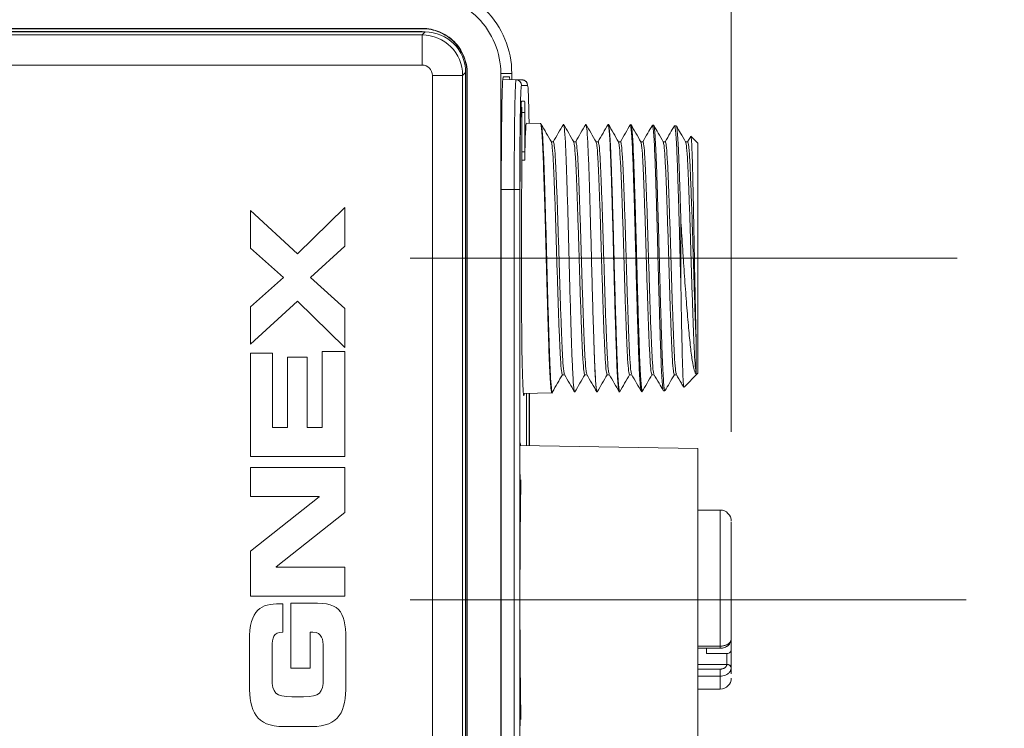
# Model space of a CAD drawing. Header units: millimetres. Extents: x 10 to 272, y 8 to 208.
# Tile 16 of 25: x 83 to 105, y 172 to 188. Entities that reach past the tile are written whole.
import ezdxf

# ---------------------------------------------------------------- set-up
doc = ezdxf.new("R2010")
doc.units = ezdxf.units.MM
doc.linetypes.add('CENTERX2', pattern=[20.32, 12.7, -2.54, 2.54, -2.54])
doc.styles.add('SLDTEXTSTYLE1', font='TXT', dxfattribs={"width": 0.605})
doc.dimstyles.new('SLDDIMSTYLE1', dxfattribs={"dimtxt": 2.054655, "dimasz": 3, "dimexe": 0, "dimexo": 0.0625, "dimgap": 0.513664, "dimtad": 0, "dimtih": 1, "dimtoh": 1, "dimlfac": 2, "dimrnd": 1e-09, "dimzin": 12, "dimdsep": 46, "dimtxsty": 'SLDTEXTSTYLE1', "dimsah": 1, "dimcen": 0.09, "dimadec": 0, "dimazin": 3, "dimtfac": 1, "dimtofl": 0, "dimtmove": 0, "dimatfit": 3, "dimfxl": 1, "dimfrac": 2, "dimtolj": 1, "dimtzin": 12, "dimarcsym": 0})
doc.dimstyles.new('SLDDIMSTYLE2', dxfattribs={"dimtxt": 2.054655, "dimasz": 3, "dimexe": 0, "dimexo": 0.0625, "dimgap": 0.513664, "dimtad": 0, "dimtih": 1, "dimtoh": 1, "dimlfac": 2, "dimrnd": 1e-09, "dimzin": 12, "dimdsep": 46, "dimtxsty": 'SLDTEXTSTYLE1', "dimsah": 1, "dimcen": 0.09, "dimadec": 0, "dimazin": 3, "dimtfac": 1, "dimtmove": 0, "dimatfit": 0, "dimfxl": 1, "dimfrac": 2, "dimtolj": 1, "dimtzin": 12, "dimarcsym": 0})

# ---------------------------------------------------------------- blocks, each defined once
blk = doc.blocks.new('*D20')
at = {"color": 7, "linetype": 'Continuous', "lineweight": 0}
for p, q in [((56.757, 186.538), (56.757, 200.659)), ((78.311, 200.737), (77.841, 200.737)), ((77.841, 200.737), (77.841, 197.582)), ((84.975, 200.737), (85.445, 200.737)), ((85.445, 200.737), (85.445, 197.582)), ((99.16, 178.913), (99.16, 200.659)), ((56.757, 199.159), (69.649, 199.159)), ((99.16, 199.159), (86.268, 199.159)), ((77.841, 197.582), (78.311, 197.582)), ((85.445, 197.582), (84.975, 197.582))]:
    blk.add_line(p, q, dxfattribs=at)
for points in [[(56.757, 199.159), (59.757, 198.651), (59.757, 199.667)], [(99.16, 199.159), (96.16, 199.667), (96.16, 198.651)]]:
    blk.add_solid(points, dxfattribs=at)
at = {"color": 7, "linetype": 'Continuous', "lineweight": 0, "char_height": 2.1167, "attachment_point": 1, "style": 'SLDTEXTSTYLE1'}
for s, insert in [('84.8', (70.119, 200.31, -17.7)), ('3.34', (78.899, 200.31, -17.7))]:
    blk.add_mtext(s, dxfattribs=dict(at, insert=insert))
blk = doc.blocks.new('*D21')
at = {"color": 7, "linetype": 'Continuous', "lineweight": 0}
for p, q in [((109.169, 167.537), (109.169, 173.537)), ((106.41, 167.537), (110.669, 167.537)), ((110.306, 166.052), (109.835, 166.052)), ((109.835, 166.052), (109.835, 162.897)), ((115.401, 166.052), (115.872, 166.052)), ((115.872, 166.052), (115.872, 162.897)), ((109.835, 162.897), (110.306, 162.897)), ((115.872, 162.897), (115.401, 162.897)), ((94.257, 161.412), (110.669, 161.412)), ((109.169, 161.412), (109.169, 155.412))]:
    blk.add_line(p, q, dxfattribs=at)
for points in [[(109.169, 167.537), (109.677, 170.537), (108.661, 170.537)], [(109.169, 161.412), (108.661, 158.412), (109.677, 158.412)]]:
    blk.add_solid(points, dxfattribs=at)
at = {"color": 7, "linetype": 'Continuous', "lineweight": 0, "char_height": 2.1167, "attachment_point": 1, "style": 'SLDTEXTSTYLE1'}
for s, insert in [('12.3', (102.114, 165.625, -17.7)), ('.48', (110.894, 165.625, -17.7))]:
    blk.add_mtext(s, dxfattribs=dict(at, insert=insert))

msp = doc.modelspace()

# ---------------------------------------------------------------- linework, layer by layer
at = {"color": 7, "linetype": 'Continuous', "lineweight": 15}
for p, q in [((60.9442, 187.8496), (92.1942, 187.8496)), ((61.0683, 187.8416), (92.3197, 187.8416)), ((92.257, 187.9178), (61.131, 187.9178)), ((92.257, 187.9112), (61.131, 187.9112)), ((92.2525, 187.7744), (92.3197, 187.8416)), ((92.257, 187.9112), (92.257, 187.9178)), ((61.1354, 187.7744), (92.2525, 187.7744)), ((92.2525, 187.7744), (92.2525, 187.0993)), ((92.2525, 187.0993), (73.4011, 187.0993)), ((93.159, 186.868), (92.4839, 186.868)), ((92.4839, 163.4563), (92.4839, 186.868)), ((93.2261, 186.9351), (93.159, 186.868)), ((93.159, 186.868), (93.159, 163.4563)), ((93.2261, 186.9351), (93.2261, 163.3892)), ((93.2558, 186.9125), (93.2623, 186.9125)), ((93.2558, 163.4118), (93.2558, 186.9125)), ((93.2623, 163.4118), (93.2623, 186.9125)), ((94.0123, 163.4118), (94.0123, 186.9125)), ((94.2567, 186.9125), (94.0123, 186.9125)), ((94.3518, 186.7711), (94.0567, 186.7762)), ((94.066, 186.8344), (94.203, 186.8368)), ((94.2567, 186.7727), (94.2567, 186.9125)), ((94.3518, 186.7711), (94.4884, 186.7687)), ((94.6112, 186.6437), (94.4746, 186.6461)), ((94.4745, 186.2893), (94.5436, 186.2905)), ((94.5436, 186.2905), (94.4747, 186.2905)), ((94.485, 186.1621), (94.485, 184.8831)), ((94.5479, 186.0406), (94.485, 186.0395)), ((94.5479, 185.1596), (94.5479, 186.0406)), ((94.9, 185.7984), (94.5828, 185.8039)), ((94.9152, 185.7748), (94.9019, 185.7979)), ((95.4119, 185.7777), (95.4087, 185.762)), ((95.9119, 185.7777), (95.9083, 185.7599)), ((96.4154, 185.772), (96.4088, 185.7721)), ((96.9204, 185.7631), (96.9037, 185.7634)), ((97.4254, 185.7543), (97.3987, 185.7548)), ((97.9306, 185.7455), (97.8939, 185.7462)), ((98.2528, 185.5053), (98.185, 185.388)), ((98.4098, 185.3554), (98.2592, 185.5114)), ((95.1869, 185.388), (95.1388, 185.388)), ((95.6869, 185.388), (95.6388, 185.388)), ((96.1869, 185.388), (96.1388, 185.388)), ((96.6869, 185.388), (96.6388, 185.388)), ((97.1869, 185.388), (97.1388, 185.388)), ((97.6869, 185.388), (97.6388, 185.388)), ((98.1869, 185.388), (98.1388, 185.388)), ((98.4098, 185.3554), (98.4098, 180.2189)), ((94.485, 185.16), (94.5479, 185.1596)), ((94.5466, 184.9781), (94.485, 184.9786)), ((94.0224, 165.9902), (94.0224, 184.3341)), ((94.3113, 184.3246), (94.0224, 184.3246)), ((94.3113, 184.3246), (94.4341, 184.3246)), ((94.3113, 165.9996), (94.3113, 184.3246)), ((94.4341, 184.3246), (94.4341, 165.9996)), ((94.4404, 184.3246), (94.4404, 178.0339)), ((90.5305, 183.9222), (89.4726, 182.8876)), ((90.5305, 183.0537), (90.5305, 183.9222)), ((88.4205, 183.8493), (88.4205, 183.0129)), ((89.4726, 182.8876), (88.4205, 183.8493)), ((98.0349, 182.1282), (98.0349, 183.589)), ((88.4205, 183.0129), (89.1579, 182.3571)), ((89.7641, 182.3571), (90.5305, 183.0537)), ((89.1579, 182.3571), (88.4205, 181.7014)), ((90.5305, 181.6606), (89.7641, 182.3571)), ((88.4205, 180.865), (89.4726, 181.8267)), ((88.4205, 181.7014), (88.4205, 180.865)), ((89.4726, 181.8267), (90.5305, 180.7921)), ((90.5305, 180.7921), (90.5305, 181.6606)), ((98.3784, 180.8539), (98.3784, 180.2021)), ((88.9101, 180.665), (88.4205, 180.665)), ((88.4205, 180.665), (88.4205, 178.3568)), ((88.9101, 179.0038), (88.9101, 180.665)), ((89.2482, 180.5776), (89.2482, 179.0038)), ((89.6854, 180.5776), (89.2482, 180.5776)), ((89.6854, 179.0038), (89.6854, 180.5776)), ((90.0234, 180.7029), (90.0234, 179.0038)), ((90.5305, 180.7029), (90.0234, 180.7029)), ((90.5305, 178.3568), (90.5305, 180.7029)), ((95.3869, 180.1863), (95.4349, 180.1863)), ((95.8869, 180.1863), (95.935, 180.1863)), ((96.3869, 180.1863), (96.435, 180.1863)), ((96.8869, 180.1863), (96.9349, 180.1863)), ((97.3869, 180.1863), (97.4349, 180.1863)), ((97.8869, 180.1863), (97.9349, 180.1863)), ((98.1071, 179.9054), (98.4098, 180.2189)), ((94.514, 179.7691), (95.1525, 179.7803)), ((94.5848, 179.7704), (94.5848, 178.6039)), ((94.6456, 178.6029), (94.6456, 179.7714)), ((94.6517, 178.6027), (94.6517, 179.7715)), ((95.1519, 179.7764), (95.1652, 179.7995)), ((95.6654, 179.8139), (95.6619, 179.7966)), ((96.1612, 179.7979), (96.1627, 179.7979)), ((96.1661, 179.8061), (96.1642, 179.7986)), ((96.6563, 179.8065), (96.6678, 179.8067)), ((97.1514, 179.8152), (97.173, 179.8156)), ((97.6463, 179.8238), (97.6781, 179.8244)), ((89.2482, 179.0038), (88.9101, 179.0038)), ((90.0234, 179.0038), (89.6854, 179.0038)), ((98.4098, 178.5371), (94.4404, 178.6064)), ((98.4098, 178.5371), (98.4098, 171.7871)), ((88.4205, 178.3568), (90.5305, 178.3568)), ((88.4205, 178.1141), (88.4205, 177.4671)), ((90.5305, 178.1141), (88.4205, 178.1141)), ((90.5305, 177.1116), (90.5305, 178.1141)), ((94.4447, 177.7838), (94.4588, 177.7838)), ((88.4205, 177.4671), (89.9535, 177.4671)), ((89.9535, 177.4613), (88.4205, 176.246)), ((89.9535, 177.4671), (89.9535, 177.4613)), ((88.9976, 175.8963), (90.5305, 177.1116)), ((98.9098, 177.1633), (98.4098, 177.1633)), ((98.9098, 174.1242), (98.9098, 177.1633)), ((88.4205, 176.246), (88.4205, 175.2434)), ((88.9976, 175.8904), (88.9976, 175.8963)), ((90.5305, 175.8904), (88.9976, 175.8904)), ((90.5305, 175.2434), (90.5305, 175.8904)), ((88.4205, 175.2434), (90.5305, 175.2434)), ((89.1404, 175.0692), (89.0734, 175.0692)), ((89.1404, 174.4339), (89.1404, 175.0692)), ((89.3182, 175.0809), (89.3182, 173.6295)), ((89.9186, 175.0809), (89.3182, 175.0809)), ((89.7553, 174.4339), (89.8165, 174.4339)), ((89.7553, 173.6295), (89.7553, 174.4339)), ((88.3972, 174.2328), (88.3972, 173.2594)), ((99.1593, 174.2718), (99.1598, 174.2856)), ((99.1598, 174.2539), (99.1598, 174.049)), ((88.9043, 173.4051), (88.9043, 174.1075)), ((90.0468, 174.0958), (90.0468, 173.4051)), ((90.5539, 173.2594), (90.5539, 174.0375)), ((98.4098, 174.1242), (98.9098, 174.1242)), ((98.4098, 174.0762), (98.9119, 174.0762)), ((98.6098, 173.9576), (98.6098, 174.0762)), ((98.6098, 173.9576), (99.0598, 173.9576)), ((99.0598, 173.9576), (99.0598, 173.7186)), ((89.3182, 173.6295), (89.7553, 173.6295)), ((99.0596, 173.7137), (98.4098, 173.7137)), ((98.9098, 173.6105), (98.4098, 173.6105)), ((99.1598, 173.5084), (99.1598, 173.6493)), ((98.9098, 173.4543), (98.4098, 173.4543)), ((98.9098, 173.1633), (98.9098, 173.4543)), ((98.4098, 173.1633), (98.9098, 173.1633)), ((89.6067, 172.9941), (89.3444, 172.9941)), ((94.4588, 172.5405), (94.4447, 172.5405)), ((89.1608, 172.3297), (89.7903, 172.3297))]:
    msp.add_line(p, q, dxfattribs=at)
at = {"color": 7, "linetype": 'CENTERX2', "lineweight": 0}
for p, q in [((104.2034, 182.7871), (91.9878, 182.7871)), ((104.4098, 175.1621), (91.9878, 175.1621))]:
    msp.add_line(p, q, dxfattribs=at)
at = {"color": 7, "linetype": 'Continuous', "lineweight": 15, "flags": 128}
msp.add_lwpolyline([(94.485, 184.8831), (94.4801, 184.5329), (94.4761, 184.1455), (94.4732, 183.729), (94.4713, 183.2924), (94.4706, 182.8451), (94.471, 182.3965), (94.4726, 181.9563), (94.4752, 181.5338), (94.4789, 181.138), (94.4836, 180.7774), (94.4892, 180.4598), (94.4955, 180.1918), (94.5024, 179.9792), (94.5097, 179.8265), (94.5174, 179.7371), (94.5253, 179.7127), (94.5331, 179.7539), (94.5346, 179.7695)], dxfattribs=at)
at = {"color": 7, "linetype": 'Continuous', "lineweight": 15}
for centre, radius, start, end in [((92.1942, 186.8496), 1, 82.71075, 90), ((94.3496, 186.6461), 0.125, 359.99551, 88.99535), ((94.4862, 186.6437), 0.125, 359.9955, 88.99624), ((94.3296, 178.6115), 0.1222, 357.53292, 24.48294), ((98.9098, 176.9133), 0.25, 0, 90), ((98.9098, 173.4133), 0.25, 270, 0)]:
    msp.add_arc(centre, radius, start, end, dxfattribs=at)
for centre, major_axis, ratio, start_param, end_param in [((92.3186, 186.934), (0.6421, 0.6421), 0.9987828, 0.7832394, 0.7847892), ((92.3186, 186.934), (0.6421, 0.6421), 0.9987828, 5.4983961, 7.0664247), ((92.2522, 186.8677), (0.6413, -0.6413), 0.9994045, 0.7860072, 2.3555855), ((92.2522, 186.8677), (0.1639, 0.1639), 0.9987828, 5.4983961, 7.0679745), ((94.066, 184.3341), (0, 2.5004), 0.0174497, 0.0003046, 1.5707963), ((94.203, 184.3365), (0, 2.5004), 0.0174604, 6.0576594, 6.2834903), ((94.4746, 184.3246), (0, 2.3215), 0.0174551, 0.0302523, 1.5707963), ((94.4746, 184.3246), (0, 2.3215), 0.0174551, 6.2828806, 6.3134376), ((94.6112, 184.3246), (0, 2.3191), 0.0174551, 5.4035545, 6.2828806), ((94.5436, 186.0404), (0, 0.25), 0.0174604, 4.7129983, 6.2831855), ((94.5828, 182.7871), (0, 3.0168), 0.0174551, 6.2828806, 7.0411418), ((94.4447, 178.0339), (0, 0.25), 0.0174497, 1.5707963, 3.1415927), ((94.4993, 175.1621), (0, 3.4433), 0.0174551, 0.6800522, 2.4615404), ((94.4447, 172.2904), (0, 0.25), 0.0174497, 0, 1.5707963)]:
    msp.add_ellipse(centre, major_axis=major_axis, ratio=ratio, start_param=start_param, end_param=end_param, dxfattribs=at)
for points, knots in [([(92.257, 188.9121), (92.5188, 188.9121), (92.7805, 188.8601), (93.2641, 188.6598), (93.4859, 188.5116), (93.8561, 188.1414), (94.0043, 187.9196), (94.2046, 187.4359), (94.2567, 187.1743), (94.2567, 186.9125)], [5.4979394, 5.4979394, 5.4979394, 5.4979394, 5.8905624, 5.8905624, 6.2831853, 6.2831853, 6.6758082, 6.6758082, 7.0684312, 7.0684312, 7.0684312, 7.0684312]), ([(94.0123, 186.9125), (94.0123, 187.1423), (93.9666, 187.372), (93.7908, 187.7965), (93.6607, 187.9912), (93.3358, 188.3162), (93.1411, 188.4462), (92.7165, 188.6221), (92.4868, 188.6678), (92.257, 188.6678)], [5.4979394, 5.4979394, 5.4979394, 5.4979394, 5.8905624, 5.8905624, 6.2831853, 6.2831853, 6.6758082, 6.6758082, 7.0684312, 7.0684312, 7.0684312, 7.0684312]), ([(92.257, 187.9178), (92.3897, 187.9178), (92.5216, 187.8911), (92.7633, 187.7908), (92.8754, 187.7159), (93.0144, 187.5769), (93.0567, 187.5251), (93.1296, 187.4158), (93.1606, 187.3582), (93.2362, 187.1756), (93.2623, 187.044), (93.2623, 186.9125)], [0, 0, 0, 0, 0.25, 0.25, 0.5, 0.5, 0.625, 0.625, 0.75, 0.75, 1, 1, 1, 1]), ([(93.2558, 186.9125), (93.2558, 187.0431), (93.2298, 187.1739), (93.1547, 187.3553), (93.1239, 187.4126), (93.0515, 187.5211), (93.0094, 187.5726), (92.8714, 187.7107), (92.76, 187.7851), (92.5199, 187.8847), (92.3889, 187.9112), (92.257, 187.9112)], [0, 0, 0, 0, 0.25, 0.25, 0.375, 0.375, 0.5, 0.5, 0.75, 0.75, 1, 1, 1, 1]), ([(94.3113, 184.3246), (94.3113, 184.4862), (94.3116, 184.6477), (94.3126, 184.9608), (94.3134, 185.1132), (94.3149, 185.3355), (94.3155, 185.4088), (94.3167, 185.5501), (94.3174, 185.6185), (94.3196, 185.817), (94.3213, 185.9409), (94.3251, 186.1689), (94.3271, 186.2699), (94.3315, 186.447), (94.3339, 186.5236), (94.3388, 186.6461), (94.3413, 186.6924), (94.3465, 186.755), (94.3492, 186.7711), (94.3518, 186.7711)], [0, 0, 0, 0, 0.125, 0.125, 0.25, 0.25, 0.3125, 0.3125, 0.375, 0.375, 0.5, 0.5, 0.625, 0.625, 0.75, 0.75, 0.875, 0.875, 1, 1, 1, 1]), ([(94.6006, 186.6949), (94.6002, 186.6962), (94.5983, 186.7019), (94.5848, 186.7237), (94.5564, 186.7501), (94.5209, 186.7662), (94.4969, 186.768), (94.4884, 186.7687)], [0, 0, 0, 0, 0.06643122, 0.30639069, 0.56162586, 0.84410002, 1, 1, 1, 1]), ([(94.4747, 186.2905), (94.4724, 186.2905), (94.4702, 186.2777), (94.4658, 186.2279), (94.4636, 186.1901), (94.4595, 186.0915), (94.4575, 186.0312), (94.4538, 185.8887), (94.452, 185.8058), (94.4488, 185.6246), (94.4474, 185.5257), (94.4449, 185.311), (94.4438, 185.1967), (94.4421, 184.9604), (94.4415, 184.8368), (94.4406, 184.5828), (94.4404, 184.4544), (94.4404, 184.3246)], [0, 0, 0, 0, 0.125, 0.125, 0.25, 0.25, 0.375, 0.375, 0.5, 0.5, 0.625, 0.625, 0.75, 0.75, 0.875, 0.875, 1, 1, 1, 1]), ([(95.1525, 179.7841), (95.1517, 179.783), (95.148, 179.7769), (95.141, 179.8076), (95.1314, 179.8777), (95.1216, 179.992), (95.1119, 180.1446), (95.1022, 180.3343), (95.0928, 180.5584), (95.0838, 180.8137), (95.0744, 181.0966), (95.0647, 181.4032), (95.0549, 181.7292), (95.0452, 182.07), (95.0356, 182.4209), (95.0264, 182.7769), (95.0173, 183.1331), (95.0077, 183.4844), (94.998, 183.826), (94.9882, 184.1532), (94.9785, 184.4612), (94.9691, 184.7458), (94.9601, 185.0031), (94.9507, 185.2294), (94.9411, 185.4216), (94.9313, 185.5769), (94.9216, 185.6939), (94.912, 185.7673), (94.9048, 185.8006), (94.9008, 185.7952), (94.8999, 185.7939)], [0, 0, 0, 0, 0.0090406, 0.0467096, 0.0843785, 0.1220475, 0.1597164, 0.1973854, 0.2350543, 0.2727233, 0.3103922, 0.348061, 0.38573, 0.4233989, 0.4610678, 0.4987367, 0.5364055, 0.5740744, 0.6117432, 0.6494121, 0.687081, 0.7247498, 0.7624187, 0.8000875, 0.8377563, 0.8754251, 0.9130939, 0.9507627, 0.9884315, 1, 1, 1, 1]), ([(95.1408, 185.3845), (95.1032, 185.4495), (95.028, 185.5796), (94.9529, 185.7097), (94.9153, 185.7747)], [0, 0, 0, 0, 0.49996878, 1, 1, 1, 1]), ([(95.1654, 179.814), (95.1642, 179.8074), (95.1562, 179.7629), (95.1416, 179.8768), (95.1197, 180.1643), (95.0994, 180.6493), (95.079, 181.2743), (95.0572, 182.0044), (95.0369, 182.7871), (95.0165, 183.5701), (94.9947, 184.2995), (94.9744, 184.9267), (94.954, 185.4033), (94.9334, 185.7049), (94.9209, 185.7435), (94.9153, 185.7608)], [0, 0, 0, 0, 0.0142775, 0.0970969, 0.181356, 0.2641754, 0.3469948, 0.4312539, 0.5140733, 0.5968928, 0.6811518, 0.7639712, 0.8467907, 0.9310498, 1, 1, 1, 1]), ([(95.4088, 185.7753), (95.3712, 185.7102), (95.2966, 185.5811), (95.222, 185.452), (95.185, 185.388)], [0, 0, 0, 0, 0.5037358, 1, 1, 1, 1]), ([(95.6408, 185.3846), (95.6032, 185.4496), (95.528, 185.5796), (95.4528, 185.7097), (95.4153, 185.7747)], [0, 0, 0, 0, 0.49996761, 1, 1, 1, 1]), ([(95.6585, 179.8131), (95.6529, 179.8305), (95.6404, 179.8691), (95.6197, 180.1709), (95.5994, 180.6476), (95.579, 181.2748), (95.5572, 182.0042), (95.5369, 182.7871), (95.5165, 183.5701), (95.4947, 184.2995), (95.4744, 184.9267), (95.454, 185.4033), (95.4334, 185.7046), (95.421, 185.7431), (95.4154, 185.7603)], [0, 0, 0, 0, 0.0712741, 0.1579805, 0.2432055, 0.3284304, 0.4151367, 0.5003617, 0.5855867, 0.672293, 0.7575179, 0.8427429, 0.9294493, 1, 1, 1, 1]), ([(95.9084, 185.7746), (95.8708, 185.7095), (95.7963, 185.5807), (95.7218, 185.4518), (95.6849, 185.388)], [0, 0, 0, 0, 0.50464353, 1, 1, 1, 1]), ([(96.1408, 185.3845), (96.1032, 185.4496), (96.028, 185.5796), (95.9529, 185.7097), (95.9153, 185.7747)], [0, 0, 0, 0, 0.49996964, 1, 1, 1, 1]), ([(96.0883, 180.995), (96.0826, 181.1746), (96.071, 181.5345), (96.0533, 182.1509), (96.0357, 182.8348), (96.0165, 183.5702), (95.9947, 184.2995), (95.9744, 184.9267), (95.954, 185.4033), (95.9334, 185.7045), (95.921, 185.743), (95.9154, 185.7603)], [0, 0, 0, 0, 0.0992351, 0.1988413, 0.2965457, 0.4165494, 0.538639, 0.6586426, 0.7786463, 0.900736, 1, 1, 1, 1]), ([(96.4084, 185.7745), (96.3708, 185.7095), (96.2963, 185.5806), (96.2218, 185.4518), (96.1849, 185.388)], [0, 0, 0, 0, 0.5046105, 1, 1, 1, 1]), ([(96.4086, 185.7612), (96.4106, 185.7636), (96.4168, 185.7709), (96.4277, 185.6924), (96.4413, 185.5329), (96.455, 185.2888), (96.4681, 184.9775), (96.4808, 184.6005), (96.4943, 184.1759), (96.508, 183.7078), (96.5215, 183.2181), (96.5342, 182.7116), (96.5472, 182.2119), (96.5609, 181.7241), (96.5745, 181.2709), (96.5879, 180.8569), (96.6004, 180.5011), (96.6138, 180.2079), (96.6274, 179.9882), (96.6411, 179.8542), (96.6505, 179.7971), (96.6555, 179.8103), (96.6562, 179.812)], [0, 0, 0, 0, 0.0249686, 0.0779423, 0.1324522, 0.1854079, 0.2398983, 0.2928546, 0.3473467, 0.4002893, 0.4547664, 0.5077041, 0.5621765, 0.6151065, 0.669571, 0.7224883, 0.7769394, 0.8298555, 0.8843061, 0.9372041, 0.991635, 1, 1, 1, 1]), ([(96.6677, 179.8106), (96.6673, 179.8093), (96.6624, 179.7956), (96.6531, 179.8497), (96.6391, 179.9788), (96.6253, 180.1946), (96.6115, 180.484), (96.5988, 180.8366), (96.5851, 181.2479), (96.5713, 181.6991), (96.5573, 182.1856), (96.544, 182.6847), (96.531, 183.1914), (96.5173, 183.6822), (96.5033, 184.152), (96.4895, 184.579), (96.4765, 184.9589), (96.4632, 185.2738), (96.4493, 185.5218), (96.4354, 185.6859), (96.4239, 185.7688), (96.4174, 185.763), (96.4152, 185.761)], [0, 0, 0, 0, 0.0055074, 0.0599397, 0.1128463, 0.1672864, 0.2202047, 0.2746578, 0.3275776, 0.3820312, 0.4349678, 0.4894395, 0.5423752, 0.5968451, 0.6497977, 0.7042858, 0.7572428, 0.8117352, 0.8647008, 0.9192017, 0.9721786, 1, 1, 1, 1]), ([(96.6408, 185.3846), (96.6032, 185.4496), (96.528, 185.5796), (96.4528, 185.7097), (96.4153, 185.7747)], [0, 0, 0, 0, 0.4999695, 1, 1, 1, 1]), ([(96.9086, 185.7749), (96.871, 185.7099), (96.7965, 185.5809), (96.7219, 185.4519), (96.6849, 185.388)], [0, 0, 0, 0, 0.5041819, 1, 1, 1, 1]), ([(96.9036, 185.7566), (96.9045, 185.7587), (96.9098, 185.771), (96.9194, 185.7104), (96.9331, 185.5713), (96.9467, 185.3477), (96.9601, 185.051), (96.9726, 184.6925), (96.986, 184.2766), (96.9996, 183.8224), (97.0133, 183.3346), (97.0262, 182.8358), (97.039, 182.3311), (97.0526, 181.844), (97.0663, 181.3794), (97.0797, 180.9589), (97.0924, 180.5867), (97.1055, 180.2804), (97.1192, 180.0416), (97.1328, 179.8878), (97.1435, 179.8141), (97.1494, 179.823), (97.1512, 179.8257)], [0, 0, 0, 0, 0.01121857, 0.06573084, 0.1186987, 0.17320218, 0.22615834, 0.28064933, 0.33360378, 0.38809386, 0.44102962, 0.49549946, 0.54843665, 0.60290916, 0.6558319, 0.71028848, 0.76320725, 0.81766031, 0.87057025, 0.92501401, 0.97791269, 1, 1, 1, 1]), ([(97.1408, 185.3845), (97.1032, 185.4496), (97.028, 185.5796), (96.9529, 185.7097), (96.9153, 185.7747)], [0, 0, 0, 0, 0.4999707, 1, 1, 1, 1]), ([(97.1728, 179.8255), (97.1713, 179.8228), (97.1654, 179.8126), (97.1548, 179.8822), (97.1409, 180.0313), (97.127, 180.2662), (97.1135, 180.5688), (97.1007, 180.9378), (97.0869, 181.3558), (97.0729, 181.8185), (97.0591, 182.3045), (97.046, 182.8088), (97.0329, 183.308), (97.0189, 183.7969), (97.0051, 184.253), (96.9913, 184.6714), (96.9785, 185.033), (96.9649, 185.3334), (96.9511, 185.5609), (96.9371, 185.7049), (96.9269, 185.7689), (96.9214, 185.7575), (96.9202, 185.7551)], [0, 0, 0, 0, 0.0192073, 0.0721072, 0.1265402, 0.1794575, 0.2339094, 0.2868265, 0.3412774, 0.3942102, 0.4486776, 0.5016159, 0.5560891, 0.6090348, 0.6635152, 0.7164731, 0.7709671, 0.8239261, 0.8784199, 0.9313961, 0.9859086, 1, 1, 1, 1]), ([(97.391, 185.7444), (97.3591, 185.6892), (97.2904, 185.5704), (97.2217, 185.4516), (97.185, 185.388)], [0, 0, 0, 0, 0.4647167, 1, 1, 1, 1]), ([(97.3947, 185.7422), (97.396, 185.7472), (97.4015, 185.7694), (97.4112, 185.7242), (97.4248, 185.606), (97.4385, 185.3997), (97.4519, 185.1233), (97.4645, 184.7772), (97.4777, 184.3782), (97.4914, 183.9302), (97.505, 183.454), (97.5183, 182.9546), (97.5308, 182.455), (97.5443, 181.9603), (97.5579, 181.4936), (97.5716, 181.0597), (97.5844, 180.6785), (97.5973, 180.3542), (97.6109, 180.1009), (97.6246, 179.9252), (97.6364, 179.8317), (97.6434, 179.8328), (97.6462, 179.8332)], [0, 0, 0, 0, 0.0150668, 0.0671921, 0.1208292, 0.1729397, 0.2265605, 0.2786678, 0.3322858, 0.3843836, 0.4379917, 0.4900793, 0.5436766, 0.5957617, 0.6493572, 0.7014236, 0.7549987, 0.8070671, 0.8606456, 0.912699, 0.9662609, 1, 1, 1, 1]), ([(97.6779, 179.8343), (97.6754, 179.8331), (97.6684, 179.8301), (97.6566, 179.9186), (97.6426, 180.0897), (97.6288, 180.3391), (97.6155, 180.6598), (97.6025, 181.038), (97.5886, 181.4695), (97.5747, 181.9345), (97.5609, 182.4281), (97.5481, 182.9275), (97.5346, 183.4274), (97.5207, 183.9049), (97.5067, 184.3549), (97.4933, 184.7566), (97.4804, 185.1059), (97.4667, 185.3859), (97.4527, 185.5971), (97.4389, 185.7169), (97.43, 185.7672), (97.4255, 185.7533), (97.4253, 185.7529)], [0, 0, 0, 0, 0.0313769, 0.08580672, 0.13871763, 0.19316258, 0.24608026, 0.30053237, 0.35345625, 0.40791414, 0.46085132, 0.51532383, 0.56826108, 0.62273255, 0.6756878, 0.7301786, 0.78313415, 0.83762444, 0.89059472, 0.94510069, 0.99807728, 1, 1, 1, 1]), ([(97.6408, 185.3846), (97.6032, 185.4496), (97.5336, 185.57), (97.464, 185.6904), (97.432, 185.7458)], [0, 0, 0, 0, 0.5400554, 1, 1, 1, 1]), ([(97.89, 185.7427), (97.8587, 185.6886), (97.7904, 185.5703), (97.722, 185.452), (97.685, 185.388)], [0, 0, 0, 0, 0.4582508, 1, 1, 1, 1]), ([(97.8937, 185.7376), (97.8969, 185.7365), (97.9042, 185.734), (97.9165, 185.6314), (97.9301, 185.45), (97.9438, 185.1881), (97.9565, 184.8616), (97.9695, 184.4727), (97.983, 184.0432), (97.9964, 183.5787), (98.0095, 183.1013), (98.0218, 182.61), (98.0305, 182.2902), (98.0349, 182.1282)], [0, 0, 0, 0, 0.0696365, 0.162286, 0.257622, 0.3502396, 0.4455411, 0.5381616, 0.6334683, 0.7238555, 0.816733, 0.9071207, 1, 1, 1, 1]), ([(98.0349, 183.589), (98.0304, 183.741), (98.0214, 184.0491), (98.0079, 184.4698), (97.9949, 184.8501), (97.9822, 185.1737), (97.9684, 185.4372), (97.9545, 185.623), (97.9416, 185.7309), (97.9339, 185.7359), (97.9305, 185.7382)], [0, 0, 0, 0, 0.1252226, 0.2538964, 0.3791191, 0.5077924, 0.6360992, 0.768125, 0.8964651, 1, 1, 1, 1]), ([(98.1408, 185.3845), (98.1032, 185.4496), (98.0358, 185.5662), (97.9684, 185.6827), (97.9386, 185.7343)], [0, 0, 0, 0, 0.5577246, 1, 1, 1, 1]), ([(98.256, 185.5034), (98.2568, 185.507), (98.2603, 185.5242), (98.2665, 185.4762), (98.2752, 185.3568), (98.2838, 185.1604), (98.2924, 184.8967), (98.3002, 184.5832), (98.3084, 184.2262), (98.3165, 183.8443), (98.3248, 183.4333), (98.3329, 183.0028), (98.3409, 182.5559), (98.3494, 182.1128), (98.3583, 181.6882), (98.3681, 181.2487), (98.3746, 180.9974), (98.3784, 180.8539)], [0, 0, 0, 0, 0.01923258, 0.09089647, 0.1600234, 0.23118795, 0.29978312, 0.37037074, 0.43479781, 0.50091575, 0.56534296, 0.63146083, 0.69932029, 0.76921256, 0.83707756, 0.90699405, 1, 1, 1, 1]), ([(95.3869, 180.1863), (95.3801, 180.2034), (95.3665, 180.2378), (95.3447, 180.5109), (95.3244, 180.9267), (95.304, 181.4718), (95.2822, 182.1063), (95.2619, 182.7871), (95.2415, 183.4681), (95.2197, 184.1024), (95.1994, 184.6479), (95.179, 185.0622), (95.1586, 185.3228), (95.1463, 185.3561), (95.1409, 185.3709)], [0, 0, 0, 0, 0.0842147, 0.1698939, 0.2541086, 0.3383233, 0.4240026, 0.5082173, 0.5924319, 0.6781111, 0.7623259, 0.8465406, 0.9322198, 1, 1, 1, 1]), ([(95.4331, 180.2027), (95.4276, 180.2175), (95.4152, 180.2509), (95.3947, 180.512), (95.3744, 180.9264), (95.354, 181.4719), (95.3322, 182.1062), (95.3119, 182.7872), (95.2915, 183.468), (95.2697, 184.1025), (95.2494, 184.6476), (95.229, 185.0634), (95.2072, 185.3365), (95.1936, 185.3709), (95.1869, 185.388)], [0, 0, 0, 0, 0.0684355, 0.1540546, 0.23821, 0.3223655, 0.4079846, 0.49214, 0.5762955, 0.6619145, 0.74607, 0.8302255, 0.9158445, 1, 1, 1, 1]), ([(95.8869, 180.1863), (95.8801, 180.2034), (95.8665, 180.2378), (95.8447, 180.5109), (95.8244, 180.9267), (95.804, 181.4718), (95.7822, 182.1063), (95.7619, 182.7871), (95.7415, 183.4681), (95.7197, 184.1024), (95.6994, 184.6479), (95.679, 185.0622), (95.6586, 185.3228), (95.6463, 185.3562), (95.6409, 185.3709)], [0, 0, 0, 0, 0.0842087, 0.169882, 0.2540907, 0.3382994, 0.4239726, 0.5081814, 0.59239, 0.6780632, 0.762272, 0.8464807, 0.9321539, 1, 1, 1, 1]), ([(95.9324, 180.2054), (95.9271, 180.2199), (95.915, 180.2531), (95.8947, 180.5122), (95.8744, 180.9263), (95.854, 181.4719), (95.8322, 182.1062), (95.8119, 182.7872), (95.7915, 183.468), (95.7697, 184.1025), (95.7494, 184.6476), (95.729, 185.0634), (95.7072, 185.3365), (95.6936, 185.3709), (95.6869, 185.388)], [0, 0, 0, 0, 0.066002, 0.1518447, 0.23622, 0.3205953, 0.406438, 0.4908134, 0.5751886, 0.6610313, 0.7454067, 0.829782, 0.9156247, 1, 1, 1, 1]), ([(96.3869, 180.1863), (96.3801, 180.2034), (96.3665, 180.2378), (96.3447, 180.5109), (96.3244, 180.9267), (96.304, 181.4718), (96.2822, 182.1063), (96.2619, 182.7871), (96.2415, 183.4681), (96.2197, 184.1024), (96.1994, 184.6479), (96.179, 185.0622), (96.1586, 185.3228), (96.1463, 185.3561), (96.1409, 185.3709)], [0, 0, 0, 0, 0.0842136, 0.1698918, 0.2541054, 0.338319, 0.4239972, 0.5082108, 0.5924243, 0.6781025, 0.7623162, 0.8465298, 0.9322079, 1, 1, 1, 1]), ([(96.4332, 180.2019), (96.4277, 180.2169), (96.4153, 180.2503), (96.3947, 180.512), (96.3744, 180.9264), (96.354, 181.4719), (96.3322, 182.1062), (96.3119, 182.7872), (96.2915, 183.468), (96.2697, 184.1025), (96.2494, 184.6476), (96.229, 185.0634), (96.2072, 185.3365), (96.1936, 185.3709), (96.1869, 185.388)], [0, 0, 0, 0, 0.0691405, 0.1546948, 0.2387866, 0.3228784, 0.4084326, 0.4925244, 0.5766161, 0.6621704, 0.7462622, 0.830354, 0.9159082, 1, 1, 1, 1]), ([(96.8869, 180.1863), (96.8801, 180.2034), (96.8665, 180.2378), (96.8447, 180.5109), (96.8244, 180.9267), (96.804, 181.4718), (96.7822, 182.1063), (96.7619, 182.7871), (96.7415, 183.4681), (96.7197, 184.1024), (96.6994, 184.6479), (96.679, 185.0622), (96.6586, 185.3228), (96.6463, 185.3562), (96.6409, 185.3709)], [0, 0, 0, 0, 0.0842077, 0.1698798, 0.2540875, 0.3382951, 0.4239673, 0.5081749, 0.5923825, 0.6780547, 0.7622624, 0.84647, 0.9321421, 1, 1, 1, 1]), ([(96.9327, 180.204), (96.9274, 180.2187), (96.9151, 180.252), (96.8947, 180.5121), (96.8744, 180.9263), (96.854, 181.4719), (96.8322, 182.1062), (96.8119, 182.7872), (96.7915, 183.468), (96.7697, 184.1025), (96.7494, 184.6476), (96.729, 185.0634), (96.7072, 185.3365), (96.6936, 185.3709), (96.6869, 185.388)], [0, 0, 0, 0, 0.0672474, 0.1529756, 0.2372384, 0.3215012, 0.4072295, 0.4914923, 0.575755, 0.6614833, 0.7457461, 0.830009, 0.9157372, 1, 1, 1, 1]), ([(97.3869, 180.1863), (97.3801, 180.2034), (97.3665, 180.2378), (97.3447, 180.5109), (97.3244, 180.9267), (97.304, 181.4718), (97.2822, 182.1063), (97.2619, 182.7871), (97.2415, 183.4681), (97.2197, 184.1024), (97.1994, 184.6479), (97.179, 185.0622), (97.1586, 185.3228), (97.1463, 185.3562), (97.1409, 185.3709)], [0, 0, 0, 0, 0.0842118, 0.1698882, 0.2541, 0.3383118, 0.4239881, 0.5081999, 0.5924117, 0.678088, 0.7622999, 0.8465117, 0.932188, 1, 1, 1, 1]), ([(97.4329, 180.2033), (97.4275, 180.218), (97.4152, 180.2514), (97.3947, 180.5121), (97.3744, 180.9263), (97.354, 181.4719), (97.3322, 182.1062), (97.3119, 182.7872), (97.2915, 183.468), (97.2697, 184.1025), (97.2494, 184.6476), (97.229, 185.0634), (97.2072, 185.3365), (97.1936, 185.3709), (97.1869, 185.388)], [0, 0, 0, 0, 0.0679132, 0.1535803, 0.2377829, 0.3219856, 0.4076526, 0.4918553, 0.5760579, 0.6617249, 0.7459277, 0.8301303, 0.9157973, 1, 1, 1, 1]), ([(97.8869, 180.1863), (97.8801, 180.2034), (97.8665, 180.2378), (97.8447, 180.5109), (97.8244, 180.9267), (97.804, 181.4718), (97.7822, 182.1063), (97.7619, 182.7871), (97.7415, 183.4681), (97.7197, 184.1024), (97.6994, 184.6479), (97.679, 185.0622), (97.6586, 185.3229), (97.6463, 185.3562), (97.6408, 185.371)], [0, 0, 0, 0, 0.084206, 0.1698763, 0.2540823, 0.3382882, 0.4239586, 0.5081646, 0.5923705, 0.6780408, 0.7622468, 0.8464528, 0.9321231, 1, 1, 1, 1]), ([(97.933, 180.203), (97.9275, 180.2178), (97.9152, 180.2512), (97.8947, 180.512), (97.8744, 180.9264), (97.854, 181.4719), (97.8322, 182.1062), (97.8119, 182.7872), (97.7915, 183.468), (97.7697, 184.1025), (97.7494, 184.6476), (97.729, 185.0634), (97.7072, 185.3365), (97.6936, 185.3709), (97.6869, 185.388)], [0, 0, 0, 0, 0.0681647, 0.1538086, 0.2379886, 0.3221685, 0.4078125, 0.4919924, 0.5761723, 0.6618162, 0.7459962, 0.8301761, 0.91582, 1, 1, 1, 1]), ([(98.3784, 180.2021), (98.3724, 180.2363), (98.3603, 180.305), (98.3417, 180.5683), (98.3234, 180.9526), (98.304, 181.4718), (98.2822, 182.1063), (98.2619, 182.7871), (98.2415, 183.4681), (98.2197, 184.1024), (98.1994, 184.6479), (98.179, 185.0622), (98.1586, 185.3228), (98.1463, 185.3562), (98.1409, 185.3709)], [0, 0, 0, 0, 0.0757041, 0.1518946, 0.2266488, 0.3139569, 0.4027833, 0.4900914, 0.5773995, 0.6662259, 0.7535341, 0.8408422, 0.9296687, 1, 1, 1, 1]), ([(98.3784, 180.8539), (98.3746, 180.9398), (98.3709, 181.0315), (98.3632, 181.231), (98.3592, 181.3381), (98.3469, 181.6768), (98.3385, 181.926), (98.3262, 182.3095), (98.3222, 182.4389), (98.3145, 182.6963), (98.3109, 182.8232), (98.2994, 183.2086), (98.2912, 183.4696), (98.2745, 183.9637), (98.2662, 184.1963), (98.2544, 184.5017), (98.2507, 184.5957), (98.2432, 184.7709), (98.2393, 184.8528), (98.2273, 185.0758), (98.2188, 185.1937), (98.2023, 185.3498), (98.1943, 185.388), (98.1869, 185.388)], [0, 0, 0, 0, 0.0625, 0.0625, 0.125, 0.125, 0.25, 0.25, 0.3125, 0.3125, 0.375, 0.375, 0.5, 0.5, 0.625, 0.625, 0.6875, 0.6875, 0.75, 0.75, 0.875, 0.875, 1, 1, 1, 1]), ([(98.3784, 180.2021), (98.3632, 180.2088), (98.3479, 180.2383), (98.3173, 180.3416), (98.3018, 180.4166), (98.2721, 180.6049), (98.2577, 180.7186), (98.23, 180.9852), (98.2158, 181.1327), (98.187, 181.4552), (98.1722, 181.6318), (98.1435, 181.9975), (98.1294, 182.188), (98.1017, 182.5853), (98.0889, 182.7857), (98.0624, 183.1872), (98.0487, 183.39), (98.0349, 183.589)], [0, 0, 0, 0, 0.125, 0.125, 0.25, 0.25, 0.375, 0.375, 0.5, 0.5, 0.625, 0.625, 0.75, 0.75, 0.875, 0.875, 1, 1, 1, 1]), ([(98.0349, 182.1282), (98.0376, 181.9746), (98.0432, 181.6633), (98.0532, 181.1568), (98.0627, 180.7118), (98.0722, 180.3578), (98.0808, 180.1253), (98.0895, 179.9714), (98.0966, 179.8975), (98.1007, 179.9071), (98.1021, 179.9103)], [0, 0, 0, 0, 0.1221079, 0.2476075, 0.4374084, 0.560336, 0.6868285, 0.809756, 0.9362485, 1, 1, 1, 1]), ([(96.0883, 180.995), (96.0909, 180.9178), (96.0977, 180.7109), (96.1086, 180.4166), (96.1221, 180.1408), (96.1358, 179.9406), (96.149, 179.8183), (96.1572, 179.8063), (96.1611, 179.8007)], [0, 0, 0, 0, 0.1067612, 0.285939, 0.4703129, 0.6494464, 0.8337719, 1, 1, 1, 1]), ([(96.1626, 179.8025), (96.1589, 179.8067), (96.1507, 179.8158), (96.1375, 179.9324), (96.1235, 180.1282), (96.1097, 180.4003), (96.0984, 180.6976), (96.0912, 180.911), (96.0883, 180.995)], [0, 0, 0, 0, 0.1566357, 0.3409314, 0.5200973, 0.7044582, 0.8836362, 1, 1, 1, 1]), ([(95.1653, 179.7996), (95.2028, 179.8646), (95.2774, 179.9935), (95.3519, 180.1225), (95.3888, 180.1863)], [0, 0, 0, 0, 0.5044421, 1, 1, 1, 1]), ([(95.4331, 180.1895), (95.4707, 180.1245), (95.5459, 179.9944), (95.6211, 179.8643), (95.6587, 179.7993)], [0, 0, 0, 0, 0.4999669, 1, 1, 1, 1]), ([(95.6652, 179.7996), (95.7028, 179.8646), (95.7773, 179.9935), (95.8519, 180.1224), (95.8888, 180.1863)], [0, 0, 0, 0, 0.5044072, 1, 1, 1, 1]), ([(95.9325, 180.1906), (95.9701, 180.1256), (96.0453, 179.9955), (96.1204, 179.8655), (96.158, 179.8004)], [0, 0, 0, 0, 0.49997, 1, 1, 1, 1]), ([(96.1653, 179.7996), (96.2028, 179.8646), (96.2774, 179.9935), (96.3519, 180.1225), (96.3888, 180.1863)], [0, 0, 0, 0, 0.50443369, 1, 1, 1, 1]), ([(96.4333, 180.1892), (96.4709, 180.1242), (96.5461, 179.9941), (96.6212, 179.8641), (96.6588, 179.799)], [0, 0, 0, 0, 0.4999686, 1, 1, 1, 1]), ([(96.6652, 179.7995), (96.7028, 179.8646), (96.7773, 179.9935), (96.8519, 180.1224), (96.8888, 180.1863)], [0, 0, 0, 0, 0.5043944, 1, 1, 1, 1]), ([(96.9328, 180.19), (96.9704, 180.125), (97.0456, 179.9949), (97.1208, 179.8649), (97.1583, 179.7998)], [0, 0, 0, 0, 0.4999699, 1, 1, 1, 1]), ([(97.1653, 179.7996), (97.2028, 179.8646), (97.2774, 179.9935), (97.3519, 180.1225), (97.3888, 180.1863)], [0, 0, 0, 0, 0.50443567, 1, 1, 1, 1]), ([(97.433, 180.1897), (97.4706, 180.1247), (97.5391, 180.0061), (97.6076, 179.8876), (97.6386, 179.834)], [0, 0, 0, 0, 0.54832487, 1, 1, 1, 1]), ([(97.6834, 179.831), (97.715, 179.8856), (97.7834, 180.004), (97.8519, 180.1225), (97.8888, 180.1863)], [0, 0, 0, 0, 0.46061, 1, 1, 1, 1]), ([(97.9331, 180.1896), (97.9706, 180.1246), (98.0252, 180.0302), (98.0797, 179.9359), (98.0967, 179.9066)], [0, 0, 0, 0, 0.68928113, 1, 1, 1, 1]), ([(99.1598, 174.2856), (99.1598, 174.4716), (99.1598, 174.8565), (99.1598, 175.5114), (99.1598, 176.1133), (99.1598, 176.5752), (99.1598, 176.868), (99.1598, 176.8871), (99.1598, 176.896)], [0, 0, 0, 0, 0.1661048, 0.3436, 0.5210952, 0.6872, 0.8533049, 1, 1, 1, 1]), ([(98.9098, 174.1242), (98.9201, 174.1245), (98.9409, 174.125), (98.9717, 174.1289), (99.0019, 174.1352), (99.0309, 174.1441), (99.0583, 174.1555), (99.0892, 174.1723), (99.1215, 174.1975), (99.1503, 174.2339), (99.1562, 174.2618), (99.1594, 174.2765)], [0, 0, 0, 0, 0.0813223, 0.1636362, 0.2469709, 0.3313532, 0.4168067, 0.5033518, 0.6508113, 0.8163787, 1, 1, 1, 1]), ([(98.9098, 174.0762), (98.9274, 174.0772), (98.9622, 174.0791), (99.012, 174.0936), (99.0558, 174.1141), (99.1023, 174.1477), (99.1423, 174.1965), (99.1524, 174.2403), (99.1571, 174.2607)], [0, 0, 0, 0, 0.1456595, 0.2874307, 0.4239259, 0.5536569, 0.7914867, 1, 1, 1, 1]), ([(98.9098, 174.0768), (98.9098, 174.0767), (98.9098, 174.0764), (98.9098, 174.0815), (98.9098, 174.0914), (98.9098, 174.1057), (98.9098, 174.1181), (98.9098, 174.1242)], [0, 0, 0, 0, 0.1167073, 0.3375294, 0.5583503, 0.7791748, 1, 1, 1, 1]), ([(99.1598, 174.049), (99.1598, 174.0277), (99.1507, 174.0068), (99.117, 173.972), (99.0901, 173.9576), (99.0598, 173.9576)], [0, 0, 0, 0, 0.5, 0.5, 1, 1, 1, 1]), ([(99.1598, 174.049), (99.1598, 174.0346), (99.1598, 174.0059), (99.1598, 173.9626), (99.1598, 173.9196), (99.1598, 173.8768), (99.1598, 173.8141), (99.1598, 173.7327), (99.1598, 173.6773), (99.1598, 173.6493)], [0, 0, 0, 0, 0.1014264, 0.2012767, 0.300452, 0.3998719, 0.5004493, 0.748067, 1, 1, 1, 1]), ([(99.0596, 173.7137), (99.0585, 173.7068), (99.0564, 173.6932), (99.0469, 173.6738), (99.0328, 173.6562), (99.0143, 173.6406), (98.9919, 173.6275), (98.9664, 173.618), (98.9387, 173.6117), (98.9195, 173.6109), (98.9098, 173.6105)], [0, 0, 0, 0, 0.1282831, 0.251599, 0.3741743, 0.5003101, 0.6239027, 0.750514, 0.8737739, 1, 1, 1, 1]), ([(99.1594, 173.6381), (99.1583, 173.6289), (99.156, 173.611), (99.1469, 173.5855), (99.1346, 173.5624), (99.1194, 173.5418), (99.1022, 173.5238), (99.0747, 173.5009), (99.0324, 173.4769), (98.9727, 173.4579), (98.9306, 173.4555), (98.9098, 173.4543)], [0, 0, 0, 0, 0.0937789, 0.1832192, 0.2683126, 0.3490535, 0.4254395, 0.4974721, 0.6686286, 0.8360701, 1, 1, 1, 1]), ([(98.9098, 173.4543), (98.9098, 173.47), (98.9098, 173.4979), (98.9098, 173.5578), (98.9098, 173.5892), (98.9098, 173.6105)], [0, 0, 0, 0, 0.5, 0.5, 1, 1, 1, 1]), ([(99.0598, 173.7186), (99.0863, 173.7186), (99.1118, 173.7113), (99.1493, 173.6853), (99.1598, 173.6677), (99.1598, 173.6493)], [0, 0, 0, 0, 0.5, 0.5, 1, 1, 1, 1])]:
    msp.add_open_spline(points, degree=3, knots=knots, dxfattribs=at)
for points in [[(94.5479, 185.1596), (94.5479, 185.0913), (94.5474, 185.025), (94.5466, 184.9781)], [(94.4615, 177.8394), (94.4607, 177.8034), (94.4598, 177.7838), (94.4588, 177.7838)], [(89.0734, 175.0692), (88.6624, 175.0692), (88.3972, 174.9672), (88.3972, 174.2328)], [(90.5539, 174.0375), (90.5539, 174.7661), (90.5247, 175.0809), (89.9186, 175.0809)], [(88.9043, 174.1075), (88.9043, 174.3144), (88.9306, 174.4339), (89.1404, 174.4339)], [(89.8165, 174.4339), (90.0205, 174.4339), (90.0468, 174.2648), (90.0468, 174.0958)], [(99.1594, 174.2765), (99.1597, 174.2795), (99.1598, 174.2826), (99.1598, 174.2856)], [(99.0598, 173.7186), (99.0597, 173.717), (99.0596, 173.7153), (99.0596, 173.7137)], [(99.0596, 173.7137), (99.0859, 173.7127), (99.1385, 173.695), (99.1598, 173.6567), (99.1594, 173.6381)], [(99.1598, 173.6493), (99.1598, 173.6455), (99.1597, 173.6418), (99.1594, 173.6381)], [(89.3444, 172.9941), (88.983, 172.9941), (88.9043, 173.0787), (88.9043, 173.4051)], [(90.0468, 173.4051), (90.0468, 173.0787), (89.9681, 172.9941), (89.6067, 172.9941)], [(88.3972, 173.2594), (88.3972, 172.6765), (88.5429, 172.3297), (89.1608, 172.3297)], [(89.7903, 172.3297), (90.4081, 172.3297), (90.5539, 172.6765), (90.5539, 173.2594)], [(94.4588, 172.5405), (94.4598, 172.5405), (94.4607, 172.5209), (94.4615, 172.4849)]]:
    msp.add_open_spline(points, degree=3, dxfattribs=at)

# ---------------------------------------------------------------- dimensions: what is measured, and where the dimension line sits
at = {"color": 7, "linetype": 'Continuous', "lineweight": 0}
dim = msp.add_linear_dim(base=(99.1598, 199.1595), p1=(56.7567, 184.5378), p2=(99.1598, 176.9134), dimstyle='SLDDIMSTYLE1', dxfattribs=at)
dim.commit()
dim.dimension.update_dxf_attribs({"geometry": '*D20', "text_midpoint": (77.9582, 199.1595), "dimtype": 160})
dim = msp.add_linear_dim(base=(109.1691, 167.5371), p1=(92.257, 161.4121), p2=(104.4098, 167.5371), angle=90, dimstyle='SLDDIMSTYLE2', dxfattribs=at)
dim.commit()
dim.dimension.update_dxf_attribs({"geometry": '*D21', "text_midpoint": (109.1691, 164.4746), "dimtype": 160})

doc.saveas('drawing.dxf')
